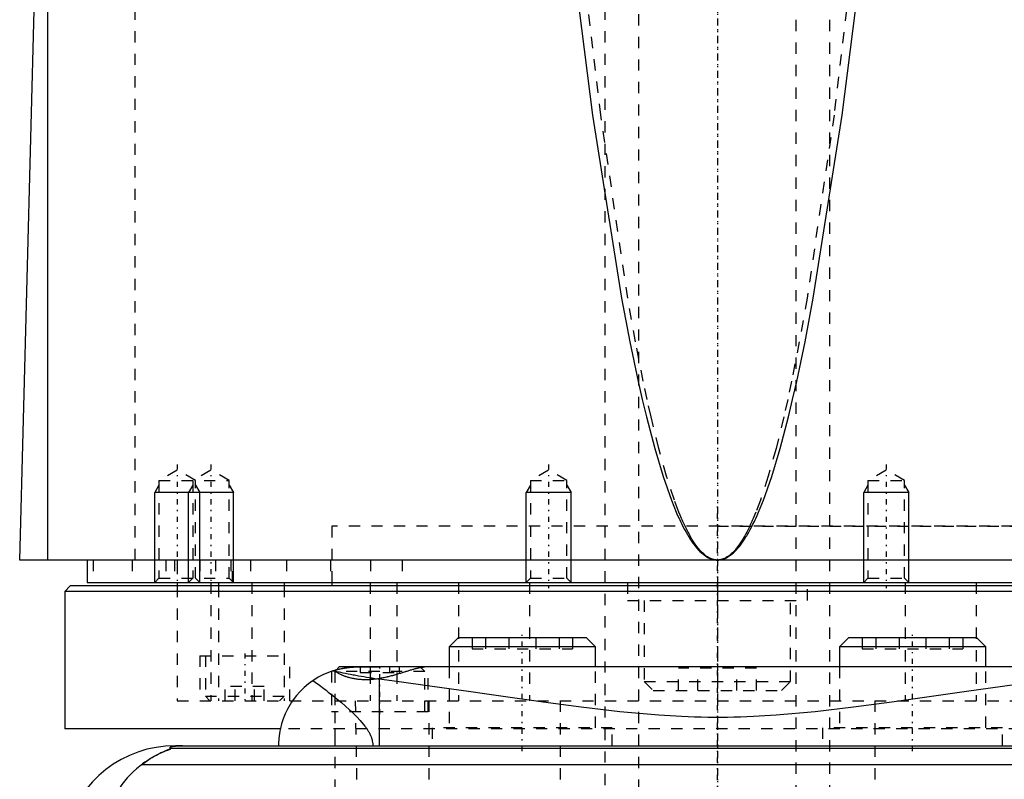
# Model space of a CAD drawing. Extents: x -90 to 90, y -319 to 827.
# Tile 5 of 10: x -62 to 25, y 57 to 125. Entities that reach past the tile are written whole.
import ezdxf

# ---------------------------------------------------------------- set-up
doc = ezdxf.new("R2010")
doc.units = 0
doc.linetypes.add('CENTER', pattern=[1.5, 0.45, -0.5, 0.05, -0.5])
doc.linetypes.add('DASHED', pattern=[2, 1, -1])
for name, color, linetype in [('AM_0', 7, 'CONTINUOUS'), ('AM_10', 7, 'CONTINUOUS'), ('AM_3', 7, 'DASHED'), ('AM_7', 7, 'CENTER')]:
    doc.layers.add(name, color=color, linetype=linetype)

msp = doc.modelspace()

# ---------------------------------------------------------------- linework, layer by layer
at = {"layer": 'AM_0', "color": 7, "linetype": 'CONTINUOUS'}
for p, q in [((-59.5, 76.5), (-59.5, 135.489)), ((-62, 76.5), (-60.5, 133.35)), ((62, 76.5), (-62, 76.5)), ((-56, 76.5), (-56, 74.5)), ((-56, 74.5), (56, 74.5)), ((-48, 74.5), (-48, 74.2)), ((-44.341, 74.5), (-44.341, 74.2)), ((-38.5, 74.5), (-38.5, 74.2)), ((-34.25, 74.5), (-34.25, 74.2)), ((-57.5, 74.2), (-58, 73.7)), ((-58, 73.7), (-58, 61.5)), ((58, 73.7), (-58, 73.7)), ((57.5, 74.2), (-57.5, 74.2)), ((-23.041, 69.6), (-23.841, 68.8)), ((-11.641, 69.6), (-23.041, 69.6)), ((-10.841, 68.8), (-11.641, 69.6)), ((11.641, 69.6), (10.841, 68.8)), ((23.041, 69.6), (11.641, 69.6)), ((23.841, 68.8), (23.041, 69.6)), ((-23.841, 68.8), (-23.841, 67)), ((-10.841, 68.8), (-23.841, 68.8)), ((-10.841, 67), (-10.841, 68.8)), ((10.841, 68.8), (10.841, 67)), ((23.841, 68.8), (10.841, 68.8)), ((23.841, 67), (23.841, 68.8)), ((-33.6, 67), (-33.848, 66.752)), ((33.6, 67), (-33.6, 67)), ((-30.043, 65.905), (-30.043, 60)), ((-38.884, 61.5), (-58, 61.5)), ((48.569, 59.746), (-48.569, 59.746)), ((-48.192, 60), (48.192, 60)), ((51.173, 58.307), (-51.173, 58.307))]:
    msp.add_line(p, q, dxfattribs=at)
for points in [[(-13.276, 133.35, 0), (-11.092, 116.03, 0), (-8.524, 99.763, 0), (-7.788, 95.899, 0), (-7.05, 92.384, 0), (-6.68, 90.758, 0), (-6.311, 89.219, 0), (-5.57, 86.404, 0), (-4.829, 83.941, 0), (-4.088, 81.828, 0), (-3.655, 80.758, 0), (-3.531, 80.474, 0), (-3.407, 80.201, 0), (-3.345, 80.067, 0), (-3.284, 79.936, 0), (-3.16, 79.682, 0), (-3.036, 79.437, 0), (-2.912, 79.202, 0), (-2.788, 78.977, 0), (-2.664, 78.762, 0), (-2.603, 78.658, 0), (-2.541, 78.557, 0), (-2.417, 78.361, 0), (-2.293, 78.175, 0), (-2.231, 78.086, 0), (-2.169, 77.999, 0), (-2.045, 77.832, 0), (-1.921, 77.676, 0), (-1.859, 77.601, 0), (-1.797, 77.529, 0), (-1.673, 77.392, 0), (-1.549, 77.265, 0), (-1.426, 77.147, 0), (-1.302, 77.04, 0), (-1.178, 76.942, 0), (-1.116, 76.896, 0), (-1.054, 76.854, 0), (-0.93, 76.775, 0), (-0.806, 76.707, 0), (-0.682, 76.648, 0), (-0.558, 76.599, 0), (-0.486, 76.575, 0), (-0.465, 76.569, 0), (-0.444, 76.563, 0), (-0.434, 76.56, 0), (-0.424, 76.557, 0), (-0.403, 76.552, 0), (-0.382, 76.547, 0), (-0.372, 76.544, 0), (-0.362, 76.542, 0), (-0.341, 76.537, 0), (-0.32, 76.533, 0), (-0.31, 76.531, 0), (-0.3, 76.529, 0), (-0.279, 76.525, 0), (-0.258, 76.521, 0), (-0.238, 76.518, 0), (-0.217, 76.515, 0), (-0.196, 76.512, 0), (-0.186, 76.511, 0), (-0.176, 76.51, 0), (-0.155, 76.508, 0), (-0.134, 76.506, 0), (-0.114, 76.504, 0), (-0.093, 76.503, 0), (-0.072, 76.502, 0), (-0.062, 76.501, 0), (-0.052, 76.501, 0), (-0.031, 76.5, 0), (-0.01, 76.5, 0), (0, 76.5, 0)], [(0, 76.5, 0), (0.01, 76.5, 0), (0.031, 76.5, 0), (0.052, 76.501, 0), (0.062, 76.501, 0), (0.072, 76.502, 0), (0.093, 76.503, 0), (0.114, 76.504, 0), (0.134, 76.506, 0), (0.155, 76.508, 0), (0.176, 76.51, 0), (0.186, 76.511, 0), (0.196, 76.512, 0), (0.217, 76.515, 0), (0.238, 76.518, 0), (0.258, 76.521, 0), (0.279, 76.525, 0), (0.3, 76.529, 0), (0.31, 76.531, 0), (0.32, 76.533, 0), (0.341, 76.537, 0), (0.362, 76.542, 0), (0.372, 76.544, 0), (0.382, 76.547, 0), (0.403, 76.552, 0), (0.424, 76.557, 0), (0.434, 76.56, 0), (0.444, 76.563, 0), (0.465, 76.569, 0), (0.486, 76.575, 0), (0.506, 76.582, 0), (0.527, 76.588, 0), (0.548, 76.595, 0), (0.558, 76.599, 0), (0.568, 76.603, 0), (0.589, 76.61, 0), (0.61, 76.618, 0), (0.682, 76.648, 0), (0.806, 76.707, 0), (0.93, 76.775, 0), (1.054, 76.854, 0), (1.116, 76.896, 0), (1.178, 76.942, 0), (1.302, 77.04, 0), (1.426, 77.147, 0), (1.549, 77.265, 0), (1.673, 77.392, 0), (1.797, 77.529, 0), (1.859, 77.601, 0), (1.921, 77.676, 0), (2.045, 77.832, 0), (2.169, 77.999, 0), (2.231, 78.086, 0), (2.293, 78.175, 0), (2.417, 78.361, 0), (2.541, 78.557, 0), (2.603, 78.658, 0), (2.664, 78.762, 0), (2.788, 78.977, 0), (2.912, 79.202, 0), (3.036, 79.437, 0), (3.16, 79.682, 0), (3.284, 79.936, 0), (3.345, 80.067, 0), (3.407, 80.201, 0), (3.531, 80.474, 0), (3.655, 80.758, 0), (4.088, 81.828, 0), (4.829, 83.941, 0), (5.57, 86.404, 0), (6.311, 89.219, 0), (6.68, 90.758, 0), (7.05, 92.384, 0), (7.788, 95.899, 0), (8.524, 99.763, 0), (11.092, 116.03, 0), (13.276, 133.35, 0)], [(-34.197, 66.646, 0), (-34.475, 66.548, 0), (-34.994, 66.328, 0), (-35.464, 66.083, 0), (-35.689, 65.949, 0), (-35.907, 65.808, 0), (-36.323, 65.506, 0), (-36.71, 65.178, 0), (-37.068, 64.828, 0), (-37.397, 64.458, 0), (-37.695, 64.07, 0), (-37.833, 63.87, 0), (-37.962, 63.667, 0), (-38.199, 63.252, 0), (-38.404, 62.827, 0), (-38.578, 62.395, 0), (-38.721, 61.958, 0), (-38.833, 61.519, 0), (-38.878, 61.299, 0), (-38.916, 61.08, 0), (-38.97, 60.644, 0), (-38.997, 60.213, 0), (-39, 60, 0)], [(-34.3, 66.611, 0), (-34.3, 66.611, 0), (-34.297, 66.612, 0), (-34.292, 66.614, 0), (-34.288, 66.616, 0), (-34.284, 66.617, 0), (-34.273, 66.621, 0), (-34.259, 66.625, 0), (-34.242, 66.631, 0), (-34.223, 66.638, 0), (-34.201, 66.645, 0), (-34.189, 66.649, 0), (-34.176, 66.653, 0), (-34.148, 66.662, 0), (-34.117, 66.672, 0), (-34.083, 66.683, 0), (-34.047, 66.694, 0), (-34.008, 66.706, 0), (-33.987, 66.712, 0), (-33.966, 66.718, 0), (-33.922, 66.731, 0), (-33.875, 66.744, 0), (-33.85, 66.751, 0)], [(-34.197, 66.646, 0), (-34.147, 66.663, 0), (-34.047, 66.694, 0), (-33.948, 66.724, 0), (-33.898, 66.738, 0), (-33.848, 66.752, 0), (-33.747, 66.778, 0), (-33.647, 66.804, 0), (-33.546, 66.827, 0), (-33.445, 66.849, 0), (-33.344, 66.87, 0), (-33.293, 66.88, 0), (-33.243, 66.889, 0), (-33.141, 66.906, 0), (-33.039, 66.922, 0), (-32.938, 66.937, 0), (-32.836, 66.95, 0), (-32.734, 66.961, 0), (-32.683, 66.967, 0), (-32.632, 66.971, 0), (-32.53, 66.98, 0), (-32.427, 66.987, 0), (-32.376, 66.99, 0)], [(-30.043, 65.905, 0), (-30.173, 65.922, 0), (-30.43, 65.957, 0), (-30.684, 65.993, 0), (-30.81, 66.012, 0), (-30.936, 66.032, 0), (-31.183, 66.071, 0), (-31.428, 66.112, 0), (-31.669, 66.154, 0), (-31.907, 66.196, 0), (-32.142, 66.239, 0), (-32.258, 66.261, 0), (-32.373, 66.283, 0), (-32.601, 66.327, 0), (-32.825, 66.371, 0), (-33.046, 66.415, 0), (-33.263, 66.458, 0), (-33.477, 66.501, 0), (-33.582, 66.523, 0), (-33.687, 66.544, 0), (-33.894, 66.586, 0), (-34.096, 66.626, 0), (-34.197, 66.646, 0)], [(-29.343, 67, 0), (-29.43, 67, 0), (-29.605, 66.999, 0), (-29.781, 66.998, 0), (-29.869, 66.997, 0), (-29.957, 66.996, 0), (-30.133, 66.994, 0), (-30.309, 66.991, 0), (-30.485, 66.989, 0), (-30.66, 66.987, 0), (-30.835, 66.985, 0), (-30.921, 66.985, 0), (-31.007, 66.984, 0), (-31.178, 66.983, 0), (-31.347, 66.982, 0), (-31.513, 66.982, 0), (-31.677, 66.983, 0), (-31.838, 66.984, 0), (-31.917, 66.984, 0), (-31.996, 66.985, 0), (-32.151, 66.987, 0), (-32.302, 66.989, 0), (-32.376, 66.99, 0)], [(28.496, 65.704, 0), (25.344, 65.272, 0), (22.121, 64.813, 0), (20.484, 64.576, 0), (18.832, 64.338, 0), (15.492, 63.865, 0), (12.109, 63.414, 0), (8.688, 63.016, 0), (5.229, 62.707, 0), (3.204, 62.587, 0), (2.626, 62.563, 0), (2.048, 62.543, 0), (1.758, 62.535, 0), (1.469, 62.528, 0), (0.889, 62.518, 0), (0.309, 62.513, 0), (0.018, 62.513, 0), (-0.273, 62.513, 0), (-0.856, 62.518, 0), (-1.439, 62.528, 0), (-1.73, 62.535, 0), (-2.021, 62.543, 0), (-2.602, 62.562, 0), (-3.183, 62.586, 0), (-5.211, 62.706, 0), (-8.674, 63.014, 0), (-12.1, 63.413, 0), (-15.489, 63.864, 0), (-18.832, 64.338, 0), (-20.483, 64.576, 0), (-22.12, 64.813, 0), (-25.345, 65.273, 0), (-28.497, 65.704, 0), (-30.043, 65.905, 0)], [(-48.569, 59.746, 0), (-48.568, 59.745, 0), (-48.567, 59.743, 0), (-48.567, 59.741, 0), (-48.567, 59.74, 0), (-48.568, 59.739, 0), (-48.57, 59.736, 0), (-48.574, 59.733, 0), (-48.578, 59.73, 0), (-48.584, 59.727, 0), (-48.591, 59.723, 0), (-48.594, 59.721, 0), (-48.598, 59.719, 0), (-48.607, 59.715, 0), (-48.617, 59.71, 0), (-48.627, 59.706, 0), (-48.638, 59.701, 0), (-48.65, 59.696, 0), (-48.657, 59.693, 0), (-48.663, 59.69, 0), (-48.677, 59.685, 0), (-48.691, 59.679, 0), (-48.698, 59.676, 0), (-48.705, 59.673, 0), (-48.72, 59.667, 0), (-48.736, 59.661, 0), (-48.744, 59.658, 0), (-48.752, 59.655, 0), (-48.769, 59.648, 0), (-48.786, 59.641, 0), (-48.804, 59.634, 0), (-48.822, 59.627, 0), (-48.841, 59.62, 0), (-48.85, 59.616, 0), (-48.86, 59.613, 0), (-48.879, 59.605, 0), (-48.899, 59.597, 0), (-48.97, 59.569, 0), (-49.095, 59.517, 0), (-49.231, 59.459, 0), (-49.381, 59.393, 0), (-49.46, 59.356, 0), (-49.542, 59.317, 0), (-49.715, 59.232, 0), (-49.897, 59.136, 0), (-50.088, 59.03, 0), (-50.285, 58.915, 0), (-50.482, 58.793, 0), (-50.581, 58.728, 0), (-50.68, 58.663, 0), (-50.878, 58.525, 0), (-51.075, 58.381, 0), (-51.173, 58.307, 0)], [(-47.523, 60, 0), (-47.528, 60, 0), (-47.537, 60, 0), (-47.546, 60, 0), (-47.551, 60, 0), (-47.556, 60, 0), (-47.565, 60, 0), (-47.575, 60, 0), (-47.584, 60, 0), (-47.594, 60, 0), (-47.603, 60, 0), (-47.608, 60, 0), (-47.612, 60, 0), (-47.622, 60, 0), (-47.631, 59.999, 0), (-47.64, 59.999, 0), (-47.648, 59.999, 0), (-47.657, 59.999, 0), (-47.661, 59.999, 0), (-47.665, 59.999, 0), (-47.674, 59.999, 0), (-47.682, 59.999, 0), (-47.687, 59.999, 0), (-47.691, 59.999, 0), (-47.7, 59.998, 0), (-47.708, 59.998, 0), (-47.713, 59.998, 0), (-47.717, 59.998, 0), (-47.726, 59.998, 0), (-47.734, 59.998, 0), (-47.743, 59.997, 0), (-47.751, 59.997, 0), (-47.759, 59.997, 0), (-47.763, 59.997, 0), (-47.767, 59.997, 0), (-47.775, 59.997, 0), (-47.783, 59.996, 0), (-47.791, 59.996, 0), (-47.798, 59.996, 0), (-47.805, 59.996, 0), (-47.809, 59.996, 0), (-47.812, 59.995, 0), (-47.82, 59.995, 0), (-47.827, 59.995, 0), (-47.834, 59.995, 0), (-47.842, 59.994, 0), (-47.849, 59.994, 0), (-47.852, 59.994, 0), (-47.856, 59.994, 0), (-47.863, 59.994, 0), (-47.87, 59.993, 0), (-47.894, 59.992, 0), (-47.933, 59.99, 0), (-47.95, 59.989, 0), (-47.967, 59.989, 0), (-47.999, 59.987, 0), (-48.03, 59.984, 0), (-48.06, 59.982, 0), (-48.088, 59.98, 0), (-48.115, 59.978, 0), (-48.128, 59.977, 0), (-48.14, 59.975, 0), (-48.164, 59.973, 0), (-48.187, 59.971, 0), (-48.198, 59.97, 0), (-48.209, 59.968, 0), (-48.229, 59.966, 0), (-48.248, 59.964, 0), (-48.257, 59.963, 0), (-48.265, 59.961, 0), (-48.282, 59.959, 0), (-48.298, 59.957, 0), (-48.351, 59.948, 0), (-48.428, 59.933, 0), (-48.489, 59.918, 0), (-48.536, 59.903, 0), (-48.571, 59.888, 0), (-48.585, 59.881, 0), (-48.597, 59.874, 0), (-48.615, 59.859, 0), (-48.627, 59.844, 0), (-48.633, 59.83, 0), (-48.633, 59.815, 0), (-48.628, 59.799, 0), (-48.623, 59.792, 0), (-48.617, 59.784, 0), (-48.601, 59.769, 0), (-48.581, 59.754, 0), (-48.569, 59.746, 0)], [(-51.173, 58.307, 0), (-51.326, 58.19, 0), (-51.623, 57.947, 0), (-51.906, 57.692, 0), (-52.043, 57.559, 0), (-52.177, 57.423, 0), (-52.435, 57.143, 0), (-52.681, 56.852, 0), (-52.913, 56.549, 0), (-53.132, 56.236, 0), (-53.337, 55.912, 0), (-53.435, 55.746, 0), (-53.53, 55.578, 0), (-53.708, 55.236, 0), (-53.873, 54.885, 0), (-54.024, 54.526, 0), (-54.161, 54.159, 0), (-54.284, 53.785, 0), (-54.34, 53.595, 0), (-54.393, 53.404, 0), (-54.487, 53.017, 0), (-54.568, 52.624, 0), (-54.602, 52.426, 0)]]:
    msp.add_polyline3d(points, dxfattribs=at)
msp.add_arc((-48.192, 50), 10, 90, 165.96216, dxfattribs=at)
at = {"layer": 'AM_10', "color": 7, "linetype": 'CONTINUOUS'}
for p, q in [((-49.621, 83.156), (-50, 82.5)), ((-46.621, 83.156), (-47, 82.5)), ((-46.379, 83.156), (-46, 82.5)), ((-43.379, 83.156), (-43, 82.5)), ((-16.621, 83.156), (-17, 82.5)), ((-13.379, 83.156), (-13, 82.5)), ((13.379, 83.156), (13, 82.5)), ((16.621, 83.156), (17, 82.5)), ((-50, 74.5), (-50, 82.5)), ((-43, 82.5), (-50, 82.5)), ((-47, 74.5), (-47, 82.5)), ((-46, 74.5), (-46, 82.5)), ((-43, 74.5), (-43, 82.5)), ((-13, 82.5), (-17, 82.5)), ((-17, 74.5), (-17, 82.5)), ((-13, 74.5), (-13, 82.5)), ((17, 82.5), (13, 82.5)), ((13, 74.5), (13, 82.5)), ((17, 74.5), (17, 82.5))]:
    msp.add_line(p, q, dxfattribs=at)
at = {"layer": 'AM_3', "color": 6, "linetype": 'DASHED'}
for p, q in [((-7, 479), (-7, -50.5)), ((7, -50.5), (7, 479)), ((-10, 463.5), (-10, -10.5)), ((10, -10.5), (10, 463.5)), ((-51.744, 76.5), (-51.744, 137.05)), ((-48, 84.5), (-49.621, 83.564)), ((-46.379, 83.564), (-48, 84.5)), ((-45, 84.5), (-46.621, 83.564)), ((-43.379, 83.564), (-45, 84.5)), ((-15, 84.5), (-16.621, 83.564)), ((-13.379, 83.564), (-15, 84.5)), ((15, 84.5), (13.379, 83.564)), ((16.621, 83.564), (15, 84.5)), ((-49.621, 83.564), (-49.621, 74.879)), ((-49.621, 83.564), (-43.379, 83.564)), ((-46.621, 83.564), (-46.621, 74.879)), ((-46.379, 74.879), (-46.379, 83.564)), ((-43.379, 74.879), (-43.379, 83.564)), ((-16.621, 83.564), (-16.621, 74.879)), ((-16.621, 83.564), (-13.379, 83.564)), ((-13.379, 74.879), (-13.379, 83.564)), ((13.379, 83.564), (13.379, 74.879)), ((13.379, 83.564), (16.621, 83.564)), ((16.621, 74.879), (16.621, 83.564)), ((-34.25, 79.5), (-34.25, 74.5)), ((34.25, 79.5), (-34.25, 79.5)), ((0, 79.5), (34.25, 79.5)), ((-55.474, 76.5), (-55.474, 74.5)), ((-52, 76.5), (-52, 74.5)), ((-49, 76.5), (-49, 74.5)), ((-48.25, 76.5), (-48.25, 74.5)), ((-48, 76.5), (-48, 74.5)), ((-46, 76.5), (-46, 74.5)), ((-44.587, 76.5), (-44.587, 74.5)), ((-43.236, 76.5), (-43.236, 74.5)), ((-43.087, 74.5), (-43.087, 76.5)), ((-41.5, 76.5), (-41.5, 74.5)), ((-38.286, 76.5), (-38.286, 74.5)), ((-34.381, 76.5), (-34.381, 74.5)), ((-30.84, 76.5), (-30.84, 74.5)), ((-28, 76.5), (-28, 74.5)), ((-49.621, 74.879), (-50, 74.5)), ((-49.621, 74.879), (-43.379, 74.879)), ((-46.621, 74.879), (-47, 74.5)), ((-46, 74.5), (-46.379, 74.879)), ((-45.003, 74.5), (-45.003, 64)), ((-43, 74.5), (-43.379, 74.879)), ((-41.361, 74.5), (-41.361, 64)), ((-30.85, 74.5), (-30.85, 64)), ((-28.477, 74.5), (-28.477, 64)), ((-23, 74.5), (-23, 64)), ((-16.621, 74.879), (-17, 74.5)), ((-16.695, 74.5), (-16.695, 64)), ((-16.621, 74.879), (-13.379, 74.879)), ((-13, 74.5), (-13.379, 74.879)), ((-8, 74.5), (-8, 72.9)), ((0, 74.5), (0, 64)), ((8, 72.9), (8, 74.5)), ((13.379, 74.879), (13, 74.5)), ((13.379, 74.879), (16.621, 74.879)), ((17, 74.5), (16.621, 74.879)), ((16.695, 74.5), (16.695, 64)), ((23, 74.5), (23, 64)), ((-48, 74.2), (-48, 64)), ((-44.341, 74.2), (-44.341, 64)), ((-38.5, 74.2), (-38.5, 64)), ((-8, 72.9), (8, 72.9)), ((-6.5, 72.9), (-6.5, 65.7)), ((6.5, 65.7), (6.5, 72.9)), ((-21.802, 69.6), (-21.802, 68.6)), ((-20.607, 69.6), (-20.607, 68.6)), ((-18.536, 69.6), (-18.536, 68.6)), ((-16.145, 69.6), (-16.145, 68.6)), ((-14.075, 69.6), (-14.075, 68.6)), ((-12.879, 69.6), (-12.879, 68.6)), ((12.879, 69.6), (12.879, 68.6)), ((14.075, 69.6), (14.075, 68.6)), ((16.145, 69.6), (16.145, 68.6)), ((18.536, 69.6), (18.536, 68.6)), ((20.607, 69.6), (20.607, 68.6)), ((21.802, 69.6), (21.802, 68.6)), ((-21.802, 68.6), (-12.879, 68.6)), ((12.879, 68.6), (21.802, 68.6)), ((-46, 68), (-46, 64)), ((-46, 68), (-38, 68)), ((-45.5, 68), (-45.5, 64.4)), ((-38, 64), (-38, 68)), ((-34.3, 66.611), (-34.3, 63)), ((-33.848, 66.752), (-34, 66.6)), ((-34, 66.6), (-34, 63)), ((-26, 66.6), (-34, 66.6)), ((-31.732, 67), (-31.732, 66.5)), ((-31.732, 66.5), (-28.268, 66.5)), ((-30.866, 67), (-30.866, 66.5)), ((-29.134, 67), (-29.134, 66.5)), ((-28.268, 67), (-28.268, 66.5)), ((-26, 66.6), (-26.4, 67)), ((-26, 63), (-26, 66.6)), ((-25.7, 63), (-25.7, 67)), ((-23.841, 67), (-23.841, 61.6)), ((-10.841, 61.6), (-10.841, 67)), ((-3.464, 64.9), (-3.464, 66.9)), ((3.464, 66.9), (-3.464, 66.9)), ((-1.732, 64.9), (-1.732, 66.9)), ((1.732, 64.9), (1.732, 66.9)), ((3.464, 64.9), (3.464, 66.9)), ((10.841, 67), (10.841, 61.6)), ((23.841, 61.6), (23.841, 67)), ((-6.5, 65.7), (-5.7, 64.9)), ((-6.5, 65.7), (6.5, 65.7)), ((5.7, 64.9), (6.5, 65.7)), ((-43.732, 64), (-43.732, 65.25)), ((-40.268, 65.25), (-43.732, 65.25)), ((-42.866, 64), (-42.866, 65.25)), ((-41.134, 64), (-41.134, 65.25)), ((-40.268, 64), (-40.268, 65.25)), ((-5.7, 64.9), (5.7, 64.9)), ((-48, 64), (48, 64)), ((-45.5, 64.4), (-45.1, 64)), ((-45.5, 64.4), (-38.5, 64.4)), ((-38.9, 64), (-38.5, 64.4)), ((-32.175, 64), (-32, 52.5)), ((-25.65, 64), (-25.65, 53)), ((-13.979, 64), (-13.979, 53)), ((13.979, 64), (13.979, 53)), ((-25.7, 63), (-34.3, 63)), ((-34, 63), (-34, 53)), ((38.884, 61.5), (-38.884, 61.5)), ((-34, 61.5), (-34, 60)), ((-25.341, 61.6), (-25.341, 60)), ((-9.341, 61.6), (-25.341, 61.6)), ((-9.341, 60), (-9.341, 61.6)), ((9.341, 61.6), (9.341, 60)), ((25.341, 61.6), (9.341, 61.6)), ((25.341, 60), (25.341, 61.6))]:
    msp.add_line(p, q, dxfattribs=at)
for points in [[(0, 76.5, 0), (-0.01, 76.5, 0), (-0.029, 76.5, 0), (-0.048, 76.501, 0), (-0.058, 76.501, 0), (-0.068, 76.502, 0), (-0.087, 76.503, 0), (-0.106, 76.504, 0), (-0.126, 76.506, 0), (-0.145, 76.508, 0), (-0.164, 76.51, 0), (-0.174, 76.511, 0), (-0.184, 76.512, 0), (-0.203, 76.515, 0), (-0.222, 76.518, 0), (-0.242, 76.521, 0), (-0.261, 76.525, 0), (-0.28, 76.529, 0), (-0.29, 76.531, 0), (-0.299, 76.533, 0), (-0.319, 76.537, 0), (-0.338, 76.542, 0), (-0.348, 76.544, 0), (-0.357, 76.547, 0), (-0.377, 76.552, 0), (-0.396, 76.557, 0), (-0.406, 76.56, 0), (-0.415, 76.563, 0), (-0.435, 76.569, 0), (-0.454, 76.575, 0), (-0.473, 76.582, 0), (-0.493, 76.588, 0), (-0.512, 76.596, 0), (-0.522, 76.599, 0), (-0.531, 76.603, 0), (-0.551, 76.611, 0), (-0.57, 76.618, 0), (-0.589, 76.627, 0), (-0.609, 76.635, 0), (-0.628, 76.644, 0), (-0.638, 76.648, 0), (-0.647, 76.653, 0), (-0.667, 76.662, 0), (-0.686, 76.671, 0), (-0.754, 76.707, 0), (-0.869, 76.775, 0), (-0.985, 76.854, 0), (-1.043, 76.897, 0), (-1.101, 76.942, 0), (-1.217, 77.04, 0), (-1.333, 77.148, 0), (-1.449, 77.265, 0), (-1.565, 77.393, 0), (-1.681, 77.53, 0), (-1.739, 77.602, 0), (-1.797, 77.677, 0), (-1.912, 77.833, 0), (-2.028, 78, 0), (-2.086, 78.087, 0), (-2.144, 78.176, 0), (-2.26, 78.362, 0), (-2.376, 78.558, 0), (-2.434, 78.659, 0), (-2.491, 78.763, 0), (-2.607, 78.979, 0), (-2.723, 79.204, 0), (-2.839, 79.439, 0), (-2.955, 79.684, 0), (-3.07, 79.938, 0), (-3.128, 80.069, 0), (-3.186, 80.203, 0), (-3.302, 80.477, 0), (-3.417, 80.761, 0), (-3.822, 81.831, 0), (-4.515, 83.945, 0), (-5.208, 86.409, 0), (-5.9, 89.225, 0), (-6.245, 90.764, 0), (-6.59, 92.391, 0), (-7.279, 95.907, 0), (-7.968, 99.771, 0), (-10.364, 116.038, 0), (-12.4, 133.35, 0)], [(12.4, 133.35, 0), (10.364, 116.038, 0), (7.968, 99.771, 0), (7.279, 95.907, 0), (6.59, 92.391, 0), (6.245, 90.764, 0), (5.9, 89.225, 0), (5.208, 86.409, 0), (4.515, 83.945, 0), (3.822, 81.831, 0), (3.417, 80.761, 0), (3.302, 80.477, 0), (3.186, 80.203, 0), (3.128, 80.069, 0), (3.07, 79.938, 0), (2.955, 79.684, 0), (2.839, 79.439, 0), (2.723, 79.204, 0), (2.607, 78.979, 0), (2.491, 78.763, 0), (2.434, 78.659, 0), (2.376, 78.558, 0), (2.26, 78.362, 0), (2.144, 78.176, 0), (2.086, 78.087, 0), (2.028, 78, 0), (1.912, 77.833, 0), (1.797, 77.677, 0), (1.739, 77.602, 0), (1.681, 77.53, 0), (1.565, 77.393, 0), (1.449, 77.265, 0), (1.333, 77.148, 0), (1.217, 77.04, 0), (1.101, 76.942, 0), (1.043, 76.897, 0), (0.985, 76.854, 0), (0.869, 76.775, 0), (0.754, 76.707, 0), (0.638, 76.648, 0), (0.57, 76.618, 0), (0.551, 76.611, 0), (0.531, 76.603, 0), (0.522, 76.599, 0), (0.512, 76.596, 0), (0.493, 76.588, 0), (0.473, 76.582, 0), (0.454, 76.575, 0), (0.435, 76.569, 0), (0.415, 76.563, 0), (0.406, 76.56, 0), (0.396, 76.557, 0), (0.377, 76.552, 0), (0.357, 76.547, 0), (0.348, 76.544, 0), (0.338, 76.542, 0), (0.319, 76.537, 0), (0.299, 76.533, 0), (0.29, 76.531, 0), (0.28, 76.529, 0), (0.261, 76.525, 0), (0.242, 76.521, 0), (0.222, 76.518, 0), (0.203, 76.515, 0), (0.184, 76.512, 0), (0.174, 76.511, 0), (0.164, 76.51, 0), (0.145, 76.508, 0), (0.126, 76.506, 0), (0.106, 76.504, 0), (0.087, 76.503, 0), (0.068, 76.502, 0), (0.058, 76.501, 0), (0.048, 76.501, 0), (0.029, 76.5, 0), (0.01, 76.5, 0), (0, 76.5, 0)], [(-34.3, 66.611, 0), (-34.3, 66.611, 0), (-34.298, 66.612, 0), (-34.296, 66.613, 0), (-34.294, 66.613, 0), (-34.292, 66.614, 0), (-34.286, 66.616, 0), (-34.279, 66.619, 0), (-34.271, 66.622, 0), (-34.261, 66.625, 0), (-34.249, 66.629, 0), (-34.243, 66.631, 0), (-34.237, 66.633, 0), (-34.222, 66.638, 0), (-34.207, 66.643, 0), (-34.189, 66.649, 0), (-34.171, 66.655, 0), (-34.151, 66.661, 0), (-34.14, 66.665, 0), (-34.129, 66.668, 0), (-34.106, 66.676, 0), (-34.081, 66.683, 0), (-34.069, 66.687, 0)], [(-34.069, 66.687, 0), (-34.053, 66.676, 0), (-34.02, 66.652, 0), (-33.985, 66.628, 0), (-33.967, 66.615, 0), (-33.948, 66.603, 0), (-33.91, 66.578, 0), (-33.869, 66.553, 0), (-33.827, 66.527, 0), (-33.782, 66.501, 0), (-33.736, 66.475, 0), (-33.713, 66.462, 0), (-33.689, 66.449, 0), (-33.639, 66.423, 0), (-33.587, 66.397, 0), (-33.534, 66.371, 0), (-33.479, 66.346, 0), (-33.423, 66.32, 0), (-33.394, 66.307, 0), (-33.364, 66.295, 0), (-33.304, 66.269, 0), (-33.243, 66.245, 0), (-33.211, 66.232, 0), (-33.179, 66.22, 0), (-33.114, 66.196, 0), (-33.048, 66.173, 0), (-33.014, 66.161, 0), (-32.98, 66.15, 0), (-32.91, 66.128, 0), (-32.839, 66.106, 0), (-32.766, 66.085, 0), (-32.691, 66.065, 0), (-32.616, 66.045, 0), (-32.577, 66.036, 0), (-32.538, 66.027, 0), (-32.46, 66.009, 0), (-32.379, 65.993, 0), (-32.298, 65.977, 0), (-32.216, 65.963, 0), (-32.132, 65.95, 0), (-32.09, 65.944, 0), (-32.047, 65.938, 0), (-31.962, 65.927, 0), (-31.875, 65.917, 0), (-31.787, 65.909, 0), (-31.698, 65.902, 0), (-31.608, 65.896, 0), (-31.563, 65.893, 0), (-31.517, 65.891, 0), (-31.426, 65.888, 0), (-31.333, 65.886, 0), (-31.239, 65.886, 0), (-31.145, 65.887, 0), (-31.049, 65.889, 0), (-31.002, 65.891, 0), (-30.954, 65.893, 0), (-30.858, 65.898, 0), (-30.763, 65.904, 0), (-30.667, 65.912, 0), (-30.57, 65.921, 0), (-30.474, 65.931, 0), (-30.426, 65.937, 0), (-30.378, 65.943, 0), (-30.281, 65.955, 0), (-30.185, 65.969, 0), (-30.136, 65.976, 0), (-30.088, 65.984, 0), (-29.992, 66, 0), (-29.895, 66.017, 0), (-29.847, 66.026, 0), (-29.799, 66.035, 0), (-29.703, 66.053, 0), (-29.607, 66.073, 0), (-29.511, 66.094, 0), (-29.416, 66.115, 0), (-29.321, 66.137, 0), (-29.274, 66.148, 0), (-29.227, 66.159, 0), (-29.133, 66.183, 0), (-29.04, 66.206, 0), (-28.947, 66.23, 0), (-28.855, 66.255, 0), (-28.764, 66.28, 0), (-28.718, 66.293, 0), (-28.673, 66.305, 0), (-28.583, 66.331, 0), (-28.494, 66.357, 0), (-28.405, 66.382, 0), (-28.317, 66.408, 0), (-28.23, 66.434, 0), (-28.187, 66.447, 0), (-28.144, 66.46, 0), (-28.059, 66.486, 0), (-27.975, 66.512, 0), (-27.892, 66.538, 0), (-27.81, 66.563, 0), (-27.728, 66.588, 0), (-27.688, 66.601, 0), (-27.648, 66.613, 0), (-27.569, 66.638, 0), (-27.491, 66.662, 0), (-27.414, 66.685, 0), (-27.339, 66.709, 0), (-27.264, 66.731, 0), (-27.227, 66.742, 0), (-27.191, 66.753, 0), (-27.119, 66.774, 0), (-27.048, 66.795, 0), (-27.014, 66.805, 0), (-26.979, 66.815, 0), (-26.911, 66.834, 0), (-26.845, 66.852, 0), (-26.812, 66.861, 0), (-26.78, 66.87, 0), (-26.716, 66.886, 0), (-26.655, 66.902, 0), (-26.594, 66.916, 0), (-26.536, 66.93, 0), (-26.479, 66.942, 0), (-26.452, 66.948, 0), (-26.424, 66.953, 0), (-26.371, 66.963, 0), (-26.32, 66.972, 0), (-26.27, 66.98, 0), (-26.223, 66.987, 0), (-26.177, 66.992, 0), (-26.155, 66.994, 0), (-26.133, 66.996, 0), (-26.091, 66.998, 0), (-26.051, 67, 0), (-26.032, 67, 0)], [(-33.85, 66.751, 0), (-33.816, 66.76, 0), (-33.743, 66.78, 0), (-33.666, 66.799, 0), (-33.626, 66.809, 0), (-33.585, 66.818, 0), (-33.5, 66.837, 0), (-33.411, 66.856, 0), (-33.318, 66.875, 0), (-33.222, 66.892, 0), (-33.124, 66.909, 0), (-33.073, 66.917, 0), (-33.023, 66.925, 0), (-32.918, 66.94, 0), (-32.808, 66.953, 0), (-32.694, 66.966, 0), (-32.576, 66.976, 0), (-32.454, 66.985, 0), (-32.392, 66.989, 0), (-32.328, 66.992, 0), (-32.199, 66.997, 0), (-32.067, 67, 0), (-32, 67, 0)], [(-35.945, 65.783, 0), (-35.757, 65.652, 0), (-35.372, 65.375, 0), (-34.974, 65.08, 0), (-34.774, 64.929, 0), (-34.574, 64.775, 0), (-34.176, 64.463, 0), (-33.784, 64.147, 0), (-33.403, 63.829, 0), (-33.034, 63.511, 0), (-32.684, 63.196, 0), (-32.516, 63.04, 0), (-32.354, 62.885, 0), (-32.04, 62.572, 0), (-31.742, 62.253, 0), (-31.466, 61.928, 0), (-31.317, 61.737, 0), (-31.277, 61.682, 0), (-31.237, 61.628, 0), (-31.218, 61.6, 0), (-31.199, 61.573, 0), (-31.161, 61.517, 0), (-31.124, 61.462, 0), (-31.089, 61.407, 0), (-31.054, 61.352, 0), (-31.021, 61.297, 0), (-31.005, 61.269, 0), (-30.989, 61.241, 0), (-30.958, 61.186, 0), (-30.928, 61.13, 0), (-30.914, 61.103, 0), (-30.899, 61.075, 0), (-30.872, 61.018, 0), (-30.845, 60.961, 0), (-30.832, 60.932, 0), (-30.819, 60.903, 0), (-30.795, 60.845, 0), (-30.772, 60.786, 0), (-30.75, 60.726, 0), (-30.729, 60.665, 0), (-30.71, 60.604, 0), (-30.702, 60.573, 0), (-30.693, 60.542, 0), (-30.677, 60.48, 0), (-30.664, 60.417, 0), (-30.652, 60.353, 0), (-30.641, 60.29, 0), (-30.633, 60.226, 0), (-30.63, 60.194, 0), (-30.627, 60.162, 0), (-30.623, 60.097, 0), (-30.621, 60.033, 0), (-30.621, 60, 0)], [(-51.173, 58.307, 0), (-51.062, 58.391, 0), (-50.845, 58.549, 0), (-50.632, 58.694, 0), (-50.529, 58.762, 0), (-50.427, 58.828, 0), (-50.228, 58.949, 0), (-50.037, 59.06, 0), (-49.854, 59.159, 0), (-49.681, 59.249, 0), (-49.517, 59.329, 0), (-49.439, 59.366, 0), (-49.364, 59.401, 0), (-49.221, 59.464, 0), (-49.09, 59.52, 0), (-48.964, 59.571, 0), (-48.894, 59.599, 0), (-48.875, 59.606, 0), (-48.856, 59.614, 0), (-48.847, 59.618, 0), (-48.838, 59.621, 0), (-48.82, 59.628, 0), (-48.802, 59.635, 0), (-48.785, 59.642, 0), (-48.768, 59.649, 0), (-48.751, 59.655, 0), (-48.743, 59.658, 0), (-48.735, 59.662, 0), (-48.719, 59.668, 0), (-48.704, 59.674, 0), (-48.697, 59.677, 0), (-48.69, 59.68, 0), (-48.676, 59.685, 0), (-48.662, 59.691, 0), (-48.656, 59.693, 0), (-48.65, 59.696, 0), (-48.638, 59.701, 0), (-48.627, 59.706, 0), (-48.616, 59.711, 0), (-48.607, 59.715, 0), (-48.598, 59.719, 0), (-48.594, 59.721, 0), (-48.59, 59.723, 0), (-48.584, 59.727, 0), (-48.578, 59.73, 0), (-48.574, 59.733, 0), (-48.57, 59.736, 0), (-48.568, 59.739, 0), (-48.567, 59.74, 0), (-48.567, 59.741, 0), (-48.567, 59.743, 0), (-48.568, 59.745, 0), (-48.569, 59.746, 0)], [(-48.569, 59.746, 0), (-48.581, 59.754, 0), (-48.601, 59.769, 0), (-48.617, 59.784, 0), (-48.623, 59.792, 0), (-48.628, 59.799, 0), (-48.633, 59.815, 0), (-48.633, 59.83, 0), (-48.627, 59.844, 0), (-48.615, 59.859, 0), (-48.597, 59.874, 0), (-48.585, 59.881, 0), (-48.571, 59.888, 0), (-48.536, 59.903, 0), (-48.489, 59.918, 0), (-48.428, 59.933, 0), (-48.351, 59.948, 0), (-48.298, 59.957, 0), (-48.282, 59.959, 0), (-48.265, 59.961, 0), (-48.257, 59.963, 0), (-48.248, 59.964, 0), (-48.229, 59.966, 0), (-48.209, 59.968, 0), (-48.198, 59.97, 0), (-48.187, 59.971, 0), (-48.164, 59.973, 0), (-48.14, 59.975, 0), (-48.128, 59.977, 0), (-48.115, 59.978, 0), (-48.088, 59.98, 0), (-48.06, 59.982, 0), (-48.03, 59.984, 0), (-47.999, 59.987, 0), (-47.967, 59.989, 0), (-47.95, 59.989, 0), (-47.933, 59.99, 0), (-47.911, 59.991, 0), (-47.904, 59.992, 0), (-47.898, 59.992, 0), (-47.894, 59.992, 0), (-47.891, 59.992, 0), (-47.884, 59.993, 0), (-47.877, 59.993, 0), (-47.87, 59.993, 0), (-47.863, 59.994, 0), (-47.856, 59.994, 0), (-47.852, 59.994, 0), (-47.849, 59.994, 0), (-47.842, 59.994, 0), (-47.834, 59.995, 0), (-47.827, 59.995, 0), (-47.82, 59.995, 0), (-47.812, 59.995, 0), (-47.809, 59.996, 0), (-47.805, 59.996, 0), (-47.798, 59.996, 0), (-47.791, 59.996, 0), (-47.783, 59.996, 0), (-47.775, 59.997, 0), (-47.767, 59.997, 0), (-47.763, 59.997, 0), (-47.759, 59.997, 0), (-47.751, 59.997, 0), (-47.743, 59.997, 0), (-47.734, 59.998, 0), (-47.726, 59.998, 0), (-47.717, 59.998, 0), (-47.713, 59.998, 0), (-47.708, 59.998, 0), (-47.7, 59.998, 0), (-47.691, 59.999, 0), (-47.687, 59.999, 0), (-47.682, 59.999, 0), (-47.674, 59.999, 0), (-47.665, 59.999, 0), (-47.661, 59.999, 0), (-47.657, 59.999, 0), (-47.648, 59.999, 0), (-47.64, 59.999, 0), (-47.631, 59.999, 0), (-47.622, 60, 0), (-47.612, 60, 0), (-47.608, 60, 0), (-47.603, 60, 0), (-47.594, 60, 0), (-47.584, 60, 0), (-47.575, 60, 0), (-47.565, 60, 0), (-47.556, 60, 0), (-47.551, 60, 0), (-47.546, 60, 0), (-47.537, 60, 0), (-47.528, 60, 0), (-47.523, 60, 0)]]:
    msp.add_polyline3d(points, dxfattribs=at)
at = {"layer": 'AM_7', "color": 4, "linetype": 'CENTER'}
for p, q in [((0, 826.775), (0, -92.275)), ((0, 302.7), (0, 22.81)), ((-48, 85), (-48, 74)), ((-45, 85), (-45, 74)), ((-15, 85), (-15, 74)), ((15, 85), (15, 74)), ((0, -14.35), (0, 81.35)), ((-17.341, 59.52), (-17.341, 70.08)), ((17.341, 59.52), (17.341, 70.08)), ((-42, 68.2), (-42, 63.8)), ((-30, 62.8), (-30, 67.2))]:
    msp.add_line(p, q, dxfattribs=at)

doc.saveas('drawing.dxf')
